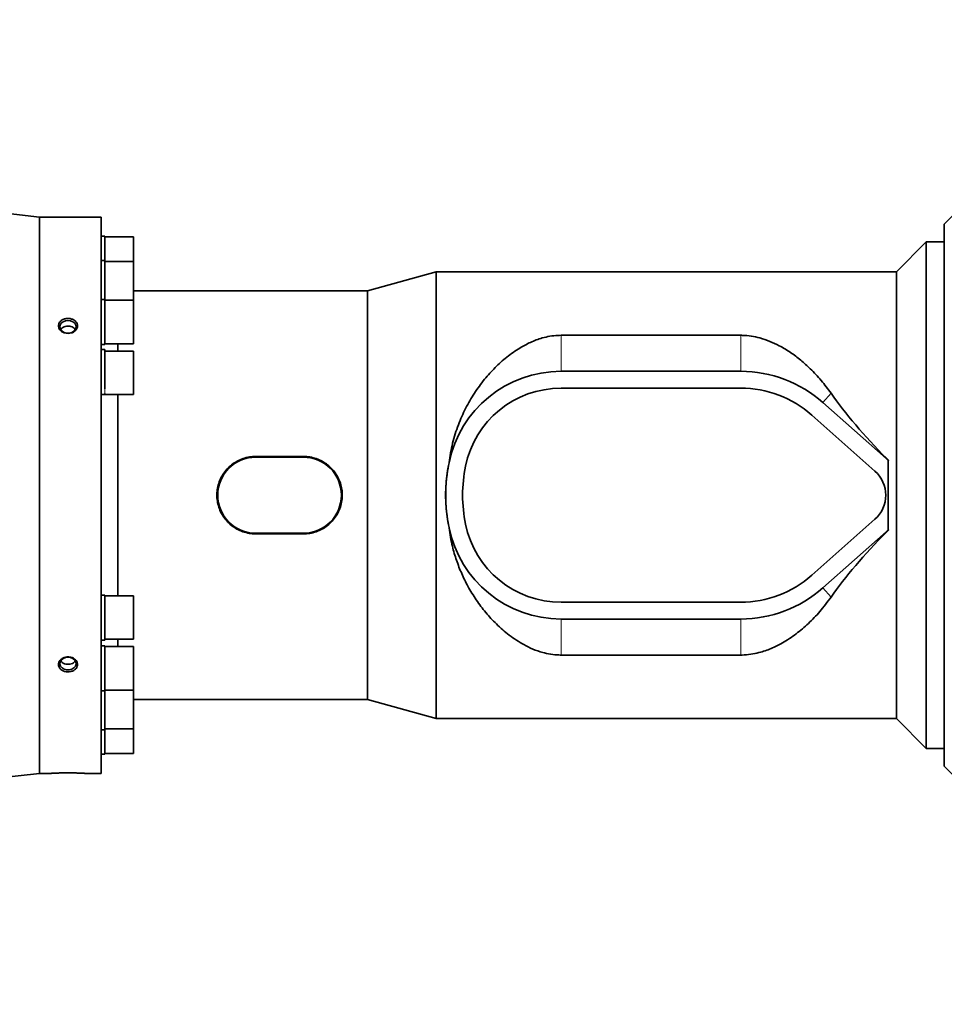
# Model space of a CAD drawing. Header units: millimetres. Extents: x 0 to 11920, y 0 to 8400.
# Tile 16 of 64: x 1877 to 2266, y 5174 to 5588. Entities that reach past the tile are written whole.
import ezdxf

# ---------------------------------------------------------------- set-up
doc = ezdxf.new("R2010")
doc.units = ezdxf.units.MM
doc.header["$LTSCALE"] = 20
doc.styles.add('SLDTEXTSTYLE0', font='TXT', dxfattribs={"width": 0.605})
doc.dimstyles.new('SLDDIMSTYLE0', dxfattribs={"dimtxt": 70, "dimasz": 70, "dimexe": 0, "dimexo": 0.0625, "dimgap": 17.5, "dimtad": 1, "dimdec": 1, "dimrnd": 1e-09, "dimzin": 12, "dimdsep": 46, "dimtxsty": 'SLDTEXTSTYLE0', "dimsah": 1, "dimcen": 0.09, "dimadec": 0, "dimazin": 3, "dimtfac": 1, "dimtofl": 0, "dimtmove": 0, "dimatfit": 3, "dimfxl": 1, "dimfrac": 2, "dimtolj": 1, "dimtzin": 12, "dimarcsym": 0})

# ---------------------------------------------------------------- blocks, each defined once
blk = doc.blocks.new('_D_3')
at = {"color": 7, "linetype": 'Continuous', "lineweight": 0}
for p, q in [((2549.54, 5583.88), (2549.54, 4969.36)), ((1337.04, 5416.71), (1337.04, 4969.36)), ((2549.54, 4999.36), (1337.04, 4999.36))]:
    blk.add_line(p, q, dxfattribs=at)
at = {"color": 7, "linetype": 'Continuous', "lineweight": 18}
for points in [[(1337.04, 4999.36), (1407.04, 4989.36), (1407.04, 5009.36)], [(2549.54, 4999.36), (2479.54, 5009.36), (2479.54, 4989.36)]]:
    blk.add_solid(points, dxfattribs=at)
at = {"color": 7, "linetype": 'Continuous', "lineweight": 18, "insert": (1796.25, 5089.6), "char_height": 70, "attachment_point": 1, "style": 'SLDTEXTSTYLE0'}
blk.add_mtext('1212,5', dxfattribs=at)
blk = doc.blocks.new('_D_9')
at = {"color": 7, "linetype": 'Continuous', "lineweight": 0}
for p, q in [((1117.04, 5284.88), (1117.04, 4839.81)), ((2835.54, 5251.91), (2835.54, 4839.81)), ((2835.54, 4869.81), (1117.04, 4869.81))]:
    blk.add_line(p, q, dxfattribs=at)
at = {"color": 7, "linetype": 'Continuous', "lineweight": 18}
for points in [[(1117.04, 4869.81), (1187.04, 4859.81), (1187.04, 4879.81)], [(2835.54, 4869.81), (2765.54, 4879.81), (2765.54, 4859.81)]]:
    blk.add_solid(points, dxfattribs=at)
at = {"color": 7, "linetype": 'Continuous', "lineweight": 18, "insert": (1829.25, 4960.05), "char_height": 70, "attachment_point": 1, "style": 'SLDTEXTSTYLE0'}
blk.add_mtext('1718,5', dxfattribs=at)
blk = doc.blocks.new('_D_10')
at = {"color": 7, "linetype": 'Continuous', "lineweight": 0}
for p, q in [((2905.54, 5490.91), (2905.54, 4712.82)), ((1118.04, 5283.88), (1118.04, 4712.82)), ((2905.54, 4742.82), (1118.04, 4742.82))]:
    blk.add_line(p, q, dxfattribs=at)
at = {"color": 7, "linetype": 'Continuous', "lineweight": 18}
for centre, start, end in [((1972.18, 4796.53), 153.4349, 206.5651), ((2051.41, 4796.53), 333.4349, 26.5651)]:
    blk.add_arc(centre, 120.11, start, end, dxfattribs=at)
for points in [[(1118.04, 4742.82), (1188.04, 4732.82), (1188.04, 4752.82)], [(2905.54, 4742.82), (2835.54, 4752.82), (2835.54, 4732.82)]]:
    blk.add_solid(points, dxfattribs=at)
at = {"color": 7, "linetype": 'Continuous', "lineweight": 18, "insert": (1864.75, 4833.05), "char_height": 70, "attachment_point": 1, "style": 'SLDTEXTSTYLE0'}
blk.add_mtext('1787,5', dxfattribs=at)

msp = doc.modelspace()

# ---------------------------------------------------------------- linework, layer by layer
at = {"color": 7, "linetype": 'Continuous', "lineweight": 35}
for p, q in [((1885.04, 5504.88), (1629.29, 5534.02)), ((2279.04, 5515.38), (2265.54, 5501.88)), ((1911.04, 5504.88), (1885.04, 5504.88)), ((1885.04, 5270.88), (1885.04, 5504.88)), ((1911.04, 5504.88), (1911.04, 5387.88)), ((2265.54, 5501.88), (2265.54, 5273.88)), ((1912.54, 5496.87), (1911.04, 5496.87)), ((1912.54, 5496.87), (1912.54, 5486.58)), ((1924.54, 5496.51), (1912.54, 5496.51)), ((1924.54, 5486.22), (1924.54, 5496.51)), ((2258.04, 5494.38), (2245.54, 5481.88)), ((2265.54, 5494.38), (2258.04, 5494.38)), ((2258.04, 5281.38), (2258.04, 5494.38)), ((1912.54, 5486.58), (1911.04, 5486.58)), ((1912.54, 5486.58), (1912.54, 5470.21)), ((1924.54, 5486.22), (1912.54, 5486.22)), ((1924.54, 5469.85), (1924.54, 5486.22)), ((2051.89, 5481.88), (2023.04, 5473.88)), ((2245.54, 5481.88), (2051.89, 5481.88)), ((2051.89, 5481.88), (2051.89, 5293.88)), ((2245.54, 5481.88), (2245.54, 5293.88)), ((2023.04, 5473.88), (1924.54, 5473.88)), ((2023.04, 5473.88), (2023.04, 5301.88)), ((1912.54, 5470.21), (1911.04, 5470.21)), ((1912.54, 5470.21), (1912.54, 5451.21)), ((1924.54, 5469.85), (1912.54, 5469.85)), ((1924.54, 5451.58), (1924.54, 5469.85)), ((2180.04, 5455.12), (2104.45, 5455.12)), ((1911.04, 5451.21), (1912.54, 5451.21)), ((1912.54, 5451.58), (1924.54, 5451.58)), ((1918.03, 5451.58), (1918.03, 5448.52)), ((1912.54, 5449.2), (1911.04, 5449.2)), ((1912.54, 5449.2), (1912.54, 5432.58)), ((1924.54, 5448.52), (1912.54, 5448.52)), ((1924.54, 5430.25), (1924.54, 5448.52)), ((2180.04, 5439.98), (2104.45, 5439.98)), ((1911.04, 5430.2), (1912.54, 5430.2)), ((1912.54, 5430.71), (1912.54, 5430.2)), ((1912.54, 5430.25), (1924.54, 5430.25)), ((1918.03, 5430.25), (1918.03, 5387.88)), ((2180.04, 5432.88), (2104.45, 5432.88)), ((2241.2, 5403.3), (2214.59, 5426.88)), ((2236.5, 5397.99), (2209.89, 5421.56)), ((1996.04, 5404.17), (1976.04, 5404.17)), ((1996.04, 5403.88), (1976.04, 5403.88)), ((2057.33, 5401.56), (2057.32, 5401.5)), ((2242.13, 5402.55), (2241.31, 5403.42)), ((2242.13, 5402.55), (2242.04, 5402.51)), ((2242.04, 5401.56), (2242.04, 5402.51)), ((2242.04, 5374.21), (2242.04, 5401.56)), ((1911.04, 5387.88), (1911.04, 5270.88)), ((1918.03, 5387.88), (1918.03, 5345.52)), ((2209.89, 5354.2), (2236.5, 5377.78)), ((1976.04, 5371.88), (1996.04, 5371.88)), ((1976.04, 5371.6), (1996.04, 5371.6)), ((2057.32, 5374.26), (2057.33, 5374.21)), ((2214.59, 5348.89), (2241.2, 5372.46)), ((2241.31, 5372.34), (2242.13, 5373.21)), ((2242.04, 5373.25), (2242.04, 5374.21)), ((2242.13, 5373.21), (2242.04, 5373.25)), ((1912.54, 5345.88), (1911.04, 5345.88)), ((1912.54, 5345.88), (1912.54, 5326.88)), ((1924.54, 5345.52), (1912.54, 5345.52)), ((1924.54, 5327.25), (1924.54, 5345.52)), ((2104.45, 5342.88), (2180.04, 5342.88)), ((2104.45, 5335.78), (2180.04, 5335.78)), ((1911.04, 5326.88), (1912.54, 5326.88)), ((1912.54, 5327.25), (1924.54, 5327.25)), ((1918.03, 5327.25), (1918.03, 5324.18)), ((1912.54, 5324.55), (1911.04, 5324.55)), ((1912.54, 5324.55), (1912.54, 5305.55)), ((1924.54, 5324.18), (1912.54, 5324.18)), ((1924.54, 5305.91), (1924.54, 5324.18)), ((2104.45, 5320.64), (2180.04, 5320.64)), ((1911.04, 5305.55), (1912.54, 5305.55)), ((1912.54, 5305.91), (1924.54, 5305.91)), ((1912.54, 5305.55), (1912.54, 5289.18)), ((1924.54, 5289.55), (1924.54, 5305.91)), ((1924.54, 5301.88), (2023.04, 5301.88)), ((2023.04, 5301.88), (2051.89, 5293.88)), ((2051.89, 5293.88), (2245.54, 5293.88)), ((2245.54, 5293.88), (2258.04, 5281.38)), ((1911.04, 5289.18), (1912.54, 5289.18)), ((1912.54, 5289.55), (1924.54, 5289.55)), ((1912.54, 5289.18), (1912.54, 5278.89)), ((1924.54, 5279.26), (1924.54, 5289.55)), ((2258.04, 5281.38), (2265.54, 5281.38)), ((1911.04, 5278.89), (1912.54, 5278.89)), ((1912.54, 5279.26), (1924.54, 5279.26)), ((2265.54, 5273.88), (2279.04, 5260.38)), ((1629.29, 5241.74), (1885.04, 5270.88)), ((1885.04, 5270.88), (1890.1, 5270.88)), ((1903.95, 5270.88), (1911.04, 5270.88))]:
    msp.add_line(p, q, dxfattribs=at)
at = {"color": 8, "linetype": 'Continuous', "lineweight": 18}
for p, q in [((2104.45, 5455.12), (2104.45, 5439.98)), ((2180.04, 5455.12), (2180.04, 5439.98)), ((2218.03, 5430.76), (2214.59, 5426.88)), ((1976.04, 5404.17), (1976.04, 5403.88)), ((1996.04, 5404.17), (1996.04, 5403.88)), ((2057.32, 5401.5), (2057.32, 5401.5)), ((2241.31, 5403.42), (2241.2, 5403.3)), ((1976.04, 5371.6), (1976.04, 5371.88)), ((1996.04, 5371.6), (1996.04, 5371.88)), ((2057.32, 5374.26), (2057.32, 5374.26)), ((2241.31, 5372.34), (2241.2, 5372.46)), ((2218.03, 5345.01), (2214.59, 5348.89)), ((2104.45, 5320.64), (2104.45, 5335.78)), ((2180.04, 5320.64), (2180.04, 5335.78))]:
    msp.add_line(p, q, dxfattribs=at)
at = {"color": 7, "linetype": 'Continuous', "lineweight": 35, "flags": 128}
for points in [[(1897.04, 5461.42), (1895.94, 5461.28), (1894.96, 5460.86), (1894.2, 5460.2), (1893.75, 5459.39), (1893.66, 5458.5), (1893.93, 5457.64), (1894.54, 5456.9), (1895.43, 5456.35), (1896.48, 5456.07), (1897.6, 5456.07), (1898.66, 5456.35), (1899.55, 5456.9), (1900.16, 5457.64), (1900.43, 5458.5), (1900.34, 5459.39), (1899.89, 5460.2), (1899.13, 5460.86), (1898.15, 5461.28), (1897.04, 5461.42)], [(1897.04, 5319.73), (1895.94, 5319.59), (1894.96, 5319.17), (1894.2, 5318.51), (1893.75, 5317.7), (1893.66, 5316.81), (1893.93, 5315.95), (1894.54, 5315.21), (1895.43, 5314.66), (1896.48, 5314.38), (1897.6, 5314.38), (1898.66, 5314.66), (1899.55, 5315.21), (1900.16, 5315.95), (1900.43, 5316.81), (1900.34, 5317.7), (1899.89, 5318.51), (1899.13, 5319.17), (1898.15, 5319.59), (1897.04, 5319.73)]]:
    msp.add_lwpolyline(points, dxfattribs=at)
at = {"color": 7, "linetype": 'Continuous', "lineweight": 35}
for centre, radius, start, end in [((2104.45, 5391.88), 48.1, 90, 168.3964), ((2180.04, 5387.88), 52.1, 48.4588, 90), ((2104.45, 5391.88), 41, 90, 168.463), ((2180.04, 5387.88), 45, 48.4588, 90), ((1976.04, 5387.88), 16, 90, 270), ((1996.04, 5387.88), 16, 270, 90), ((2124.04, 5387.88), 68.1, 168.463, 191.537), ((2104.45, 5391.88), 48.1, 168.3964, 168.463), ((2227.54, 5387.88), 20.6, 45.2606, 48.4588), ((2124.04, 5387.88), 61, 168.463, 191.537), ((2227.54, 5387.88), 13.5, 311.5412, 48.4588), ((2104.45, 5383.88), 48.1, 191.537, 191.6036), ((2104.45, 5383.88), 48.1, 191.6036, 270), ((2104.45, 5383.88), 41, 191.537, 270), ((2227.54, 5387.88), 20.6, 311.5412, 314.7394), ((2180.04, 5387.88), 45, 270, 311.5412), ((2180.04, 5387.88), 52.1, 270, 311.5412)]:
    msp.add_arc(centre, radius, start, end, dxfattribs=at)
for centre, major_axis, ratio, start_param, end_param in [((2336.34, 5387.88), (129.39, -85.14), 0.307843, 3.801196, 4.108721), ((2293.59, 5387.88), (0, 94), 0.554309, 1.41412, 1.424802), ((2237.17, 5387.88), (0, 94), 0.052408, 4.566394, 4.858384), ((2336.34, 5387.88), (129.39, 85.14), 0.307843, 2.174464, 2.481989), ((2293.59, 5387.88), (0, 94), 0.554309, 1.716791, 1.727473)]:
    msp.add_ellipse(centre, major_axis=major_axis, ratio=ratio, start_param=start_param, end_param=end_param, dxfattribs=at)
for points, knots in [([(1900.08, 5461.15), (1899.79, 5461.37), (1899.17, 5461.82), (1897.93, 5462.19), (1896.55, 5462.24), (1895.21, 5461.94), (1894.08, 5461.31), (1893.3, 5460.42), (1892.96, 5459.39), (1893.07, 5458.32), (1893.61, 5457.34), (1894.53, 5456.55), (1895.74, 5456.04), (1897.1, 5455.86), (1898.47, 5456.07), (1899.68, 5456.63), (1900.58, 5457.48), (1901.07, 5458.5), (1901.1, 5459.56), (1900.74, 5460.48), (1900.27, 5460.95), (1900.08, 5461.15)], [0, 0, 0, 0, 0.047403, 0.101312, 0.15593, 0.210908, 0.265706, 0.319837, 0.373072, 0.425594, 0.477934, 0.530701, 0.584284, 0.638697, 0.693617, 0.74853, 0.802911, 0.856428, 0.909128, 0.961457, 1, 1, 1, 1]), ([(1897.04, 5459.03), (1896.66, 5459), (1895.89, 5458.95), (1894.9, 5458.49), (1894.24, 5457.99), (1894.06, 5457.61), (1894.02, 5457.52)], [0, 0, 0, 0, 0.301294, 0.602585, 0.903962, 1, 1, 1, 1]), ([(1900.04, 5457.56), (1899.93, 5457.73), (1899.65, 5458.18), (1898.84, 5458.68), (1897.91, 5458.99), (1897.28, 5459.02), (1897.04, 5459.03)], [0, 0, 0, 0, 0.196106, 0.501893, 0.807734, 1, 1, 1, 1]), ([(2104.45, 5455.12), (2103.99, 5455.11), (2102.41, 5455.09), (2099.74, 5454.77), (2095.84, 5453.89), (2091.54, 5452.26), (2086.55, 5449.57), (2081.55, 5446.05), (2076.64, 5441.63), (2072.09, 5436.56), (2067.91, 5430.84), (2064.2, 5424.44), (2061.09, 5417.4), (2058.64, 5409.78), (2057.77, 5404.3), (2057.33, 5401.56)], [0, 0, 0, 0, 0.016904, 0.057653, 0.098451, 0.166231, 0.234193, 0.323759, 0.413648, 0.503358, 0.600349, 0.697591, 0.794489, 0.897268, 1, 1, 1, 1]), ([(2218.03, 5430.76), (2216.68, 5432.58), (2213.98, 5436.23), (2209.66, 5440.8), (2205.33, 5444.71), (2201, 5447.97), (2196.65, 5450.61), (2192.35, 5452.65), (2188.4, 5454.02), (2184.51, 5454.85), (2181.78, 5455.11), (2180.29, 5455.12), (2180.04, 5455.12)], [0, 0, 0, 0, 0.1470138, 0.2940338, 0.4131826, 0.5324797, 0.6514446, 0.7443065, 0.8370184, 0.9112875, 0.9854568, 1, 1, 1, 1]), ([(1976.04, 5404.17), (1975.14, 5404.12), (1973.32, 5404.04), (1970.66, 5403.34), (1968.14, 5402.23), (1965.86, 5400.73), (1963.83, 5398.84), (1962.16, 5396.65), (1960.87, 5394.18), (1960.02, 5391.56), (1959.63, 5388.82), (1959.7, 5386.11), (1960.22, 5383.44), (1961.17, 5380.92), (1962.52, 5378.57), (1964.25, 5376.48), (1966.33, 5374.68), (1968.68, 5373.25), (1971.27, 5372.23), (1973.75, 5371.68), (1975.37, 5371.62), (1976.04, 5371.6)], [0, 0, 0, 0, 0.052563, 0.106663, 0.159224, 0.213282, 0.266348, 0.320943, 0.374135, 0.428918, 0.481241, 0.535126, 0.586709, 0.639769, 0.691724, 0.745131, 0.798063, 0.852509, 0.905756, 0.96058, 1, 1, 1, 1]), ([(1996.04, 5371.6), (1996.94, 5371.64), (1998.77, 5371.73), (2001.42, 5372.43), (2003.95, 5373.53), (2006.23, 5375.04), (2008.26, 5376.92), (2009.93, 5379.11), (2011.22, 5381.58), (2012.07, 5384.2), (2012.46, 5386.94), (2012.39, 5389.65), (2011.87, 5392.33), (2010.92, 5394.84), (2009.56, 5397.19), (2007.84, 5399.28), (2005.76, 5401.08), (2003.4, 5402.52), (2000.81, 5403.54), (1998.33, 5404.08), (1996.72, 5404.14), (1996.04, 5404.17)], [0, 0, 0, 0, 0.052563, 0.106663, 0.159224, 0.213282, 0.266348, 0.320943, 0.374135, 0.428918, 0.481241, 0.535126, 0.586709, 0.639769, 0.691724, 0.745131, 0.798063, 0.852509, 0.905756, 0.96058, 1, 1, 1, 1]), ([(2057.32, 5401.5), (2057.04, 5400.03), (2056.47, 5397.09), (2056.01, 5392.54), (2055.83, 5387.91), (2056, 5383.28), (2056.47, 5378.71), (2057.03, 5375.75), (2057.32, 5374.26)], [0, 0, 0, 0, 0.164236, 0.329591, 0.498554, 0.668791, 0.833821, 1, 1, 1, 1]), ([(2057.33, 5374.21), (2057.74, 5371.57), (2058.48, 5366.88), (2060.4, 5360.46), (2062.59, 5354.84), (2065.35, 5349.24), (2068.72, 5343.75), (2072.71, 5338.45), (2077.33, 5333.47), (2082.58, 5328.88), (2087.79, 5325.43), (2092.56, 5323.09), (2096.36, 5321.74), (2100.07, 5320.93), (2102.69, 5320.66), (2104.16, 5320.65), (2104.45, 5320.64)], [0, 0, 0, 0, 0.09878, 0.17568, 0.252788, 0.32974, 0.418516, 0.507507, 0.596311, 0.694237, 0.792035, 0.847894, 0.903655, 0.946538, 0.989364, 1, 1, 1, 1]), ([(2180.04, 5320.64), (2180.24, 5320.64), (2181.64, 5320.65), (2184.24, 5320.88), (2188.38, 5321.72), (2192.89, 5323.3), (2198.11, 5325.93), (2203.38, 5329.43), (2208.58, 5333.87), (2213.54, 5338.99), (2216.48, 5342.93), (2218.03, 5345.01)], [0, 0, 0, 0, 0.011491, 0.083223, 0.155039, 0.26752, 0.380301, 0.530585, 0.681414, 0.831961, 1, 1, 1, 1]), ([(1900.2, 5318.62), (1899.93, 5318.85), (1899.34, 5319.34), (1898.12, 5319.78), (1896.75, 5319.89), (1895.39, 5319.62), (1894.23, 5319.01), (1893.39, 5318.12), (1892.98, 5317.09), (1893.02, 5316.02), (1893.51, 5315.05), (1894.38, 5314.25), (1895.55, 5313.71), (1896.9, 5313.5), (1898.28, 5313.64), (1899.52, 5314.13), (1900.48, 5314.91), (1901.03, 5315.89), (1901.12, 5316.96), (1900.82, 5317.9), (1900.39, 5318.41), (1900.2, 5318.62)], [0, 0, 0, 0, 0.047445, 0.101225, 0.155754, 0.210712, 0.265569, 0.319819, 0.373182, 0.42578, 0.478107, 0.530781, 0.584236, 0.638543, 0.693419, 0.748367, 0.802852, 0.856501, 0.9093, 0.961644, 1, 1, 1, 1]), ([(1894.02, 5318.19), (1894.21, 5317.94), (1894.6, 5317.44), (1895.56, 5316.94), (1896.68, 5316.69), (1897.84, 5316.75), (1898.9, 5317.11), (1899.69, 5317.63), (1899.96, 5318.07), (1900.06, 5318.24)], [0, 0, 0, 0, 0.144914, 0.296746, 0.448579, 0.600351, 0.752097, 0.90389, 1, 1, 1, 1]), ([(1903.95, 5270.89), (1903.97, 5270.89), (1904.02, 5270.88), (1903.29, 5270.92), (1901.9, 5270.99), (1899.93, 5271.05), (1897.61, 5271.09), (1895.18, 5271.07), (1892.95, 5271.02), (1891.23, 5270.95), (1890.19, 5270.89), (1890.13, 5270.89), (1890.1, 5270.89)], [0, 0, 0, 0, 0.052131, 0.15482, 0.258532, 0.364846, 0.474076, 0.585335, 0.697051, 0.807467, 0.91515, 1, 1, 1, 1])]:
    msp.add_open_spline(points, degree=3, knots=knots, dxfattribs=at)
at = {"color": 8, "linetype": 'Continuous', "lineweight": 18}
msp.add_open_spline([(1912.54, 5432.58), (1912.54, 5432.18), (1912.54, 5431.4), (1912.54, 5430.94), (1912.54, 5430.71)], degree=3, dxfattribs=at)

# ---------------------------------------------------------------- dimensions: what is measured, and where the dimension line sits
at = {"color": 7, "linetype": 'Continuous', "lineweight": 18}
for base, p1, p2, picture, middle in [((1337.04, 4999.36), (2549.54, 5587.88), (1337.04, 5420.71), '_D_3', (1943.29, 4999.36)), ((1117.04, 4869.81), (2835.54, 5255.91), (1117.04, 5288.88), '_D_9', (1976.29, 4869.81))]:
    dim = msp.add_linear_dim(base=base, p1=p1, p2=p2, dimstyle='SLDDIMSTYLE0', dxfattribs=at)
    dim.commit()
    dim.dimension.update_dxf_attribs({"geometry": picture, "text_midpoint": middle, "dimtype": 160})
dim = msp.add_linear_dim(base=(1118.04, 4742.82), p1=(2905.54, 5494.91), p2=(1118.04, 5287.88), text='(<>)', dimstyle='SLDDIMSTYLE0', dxfattribs=at)
dim.commit()
dim.dimension.update_dxf_attribs({"geometry": '_D_10', "text_midpoint": (2011.79, 4742.82), "dimtype": 160})

doc.saveas('drawing.dxf')
